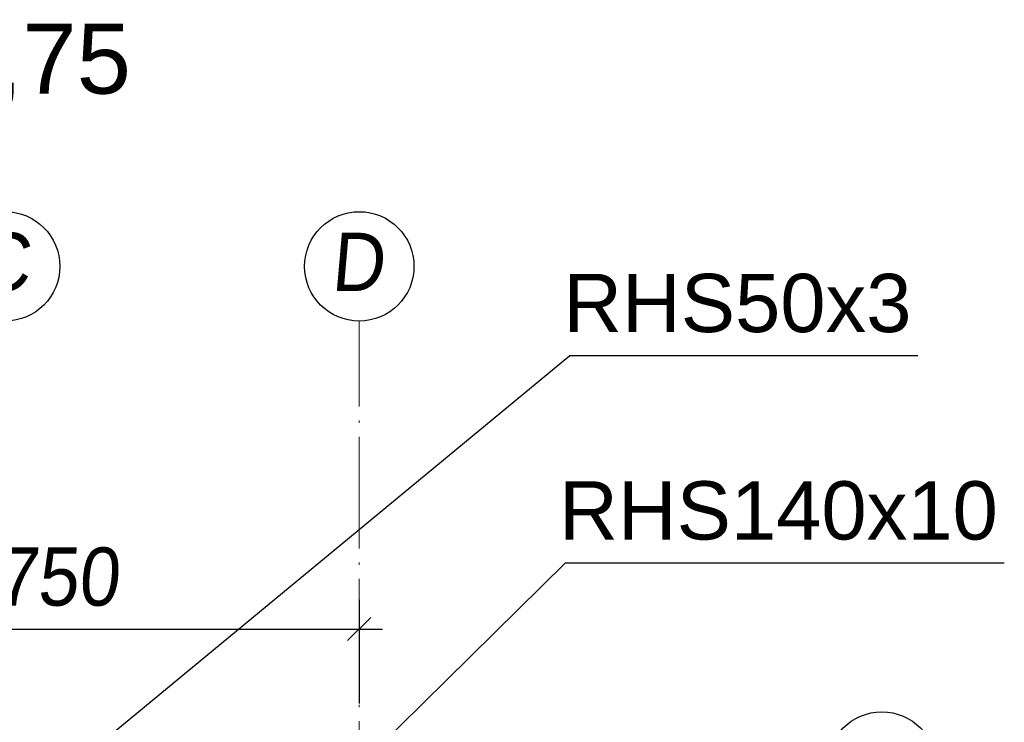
# Paper-space layout 'A0 Advance Steel' of a CAD drawing. Header units: millimetres. Extents: x 228 to 822, y 214 to 634.
# Tile 63 of 76: x 620 to 662, y 329 to 359. Entities that reach past the tile are written whole.
import ezdxf

# ---------------------------------------------------------------- set-up
doc = ezdxf.new("R2010")
doc.units = ezdxf.units.MM
doc.linetypes.add('ACAD_ISO04W100', pattern=[30, 24, -3, 0, -3])
doc.layers.get('0').update_dxf_attribs({"linetype": 'CONTINUOUS'})
doc.layers.add('AS_DIM_ON', color=7, linetype='CONTINUOUS')
doc.styles.add('Arial', font='arial.ttf')
doc.styles.add('ARIAL_1', font='arial.ttf', dxfattribs={"width": 0.9, "oblique": 5})

# ---------------------------------------------------------------- blocks, each defined once
blk = doc.blocks.new('324ewdsczxzxcz')
at = {"linetype": 'ACAD_ISO04W100', "lineweight": 5, "ltscale": 0.2}
blk.add_line((358.229, 244.968, 54.54), (358.229, 340.131, 54.54), dxfattribs=at)
for centre in [(343.029, 342.478), (358.229, 342.478, 54.54), (380.658, 321.018, -2695.986)]:
    blk.add_circle(centre, 2.347)
at = {"char_height": 2.5, "attachment_point": 1, "style": 'ARIAL_1'}
for s, insert in [('C', (341.807, 343.922)), ('D', (357.007, 343.922, 54.54))]:
    blk.add_mtext_dynamic_manual_height_columns(s, width=4.31573, gutter_width=12.5, heights=[0], dxfattribs=dict(at, insert=insert))

psp = doc.layouts.new('A0 Advance Steel')

# ---------------------------------------------------------------- linework, layer by layer
at = {"color": 7}
for points in [[(613.526, 319.91), (643.79, 344.895), (658.737, 344.895)], [(635.46, 327.955), (643.612, 335.996), (662.444, 335.996)]]:
    psp.add_lwpolyline(points, dxfattribs=at)
at = {"layer": 'AS_DIM_ON', "color": 8}
for p, q in [((634.76, 334.408), (634.76, 329.955)), ((607.26, 333.158), (635.76, 333.158))]:
    psp.add_line(p, q, dxfattribs=at)
at = {"layer": 'AS_DIM_ON', "color": 8, "linetype": 'ByBlock', "lineweight": -2}
psp.add_line((634.26, 332.658), (635.26, 333.658), dxfattribs=at)

# ---------------------------------------------------------------- block references
psp.add_blockref('324ewdsczxzxcz', (276.531, 6.237, 21392.364))

# ---------------------------------------------------------------- texts
at = {"color": 84, "style": 'Arial'}
psp.add_text('Poziom +15,75', height=3, dxfattribs=at).set_placement((596.89, 356.127))
at = {"color": 7, "style": 'Arial'}
for s, p in [('RHS50x3', (643.515, 345.895)), ('RHS140x10', (643.337, 336.996))]:
    psp.add_text(s, height=2.5, dxfattribs=at).set_placement(p)
at = {"layer": 'AS_DIM_ON', "color": 9, "style": 'ARIAL_1', "oblique": 5, "width": 0.9}
psp.add_text('2750', height=2.5, dxfattribs=at).set_placement((617.432, 334.158))

doc.saveas('drawing.dxf')
